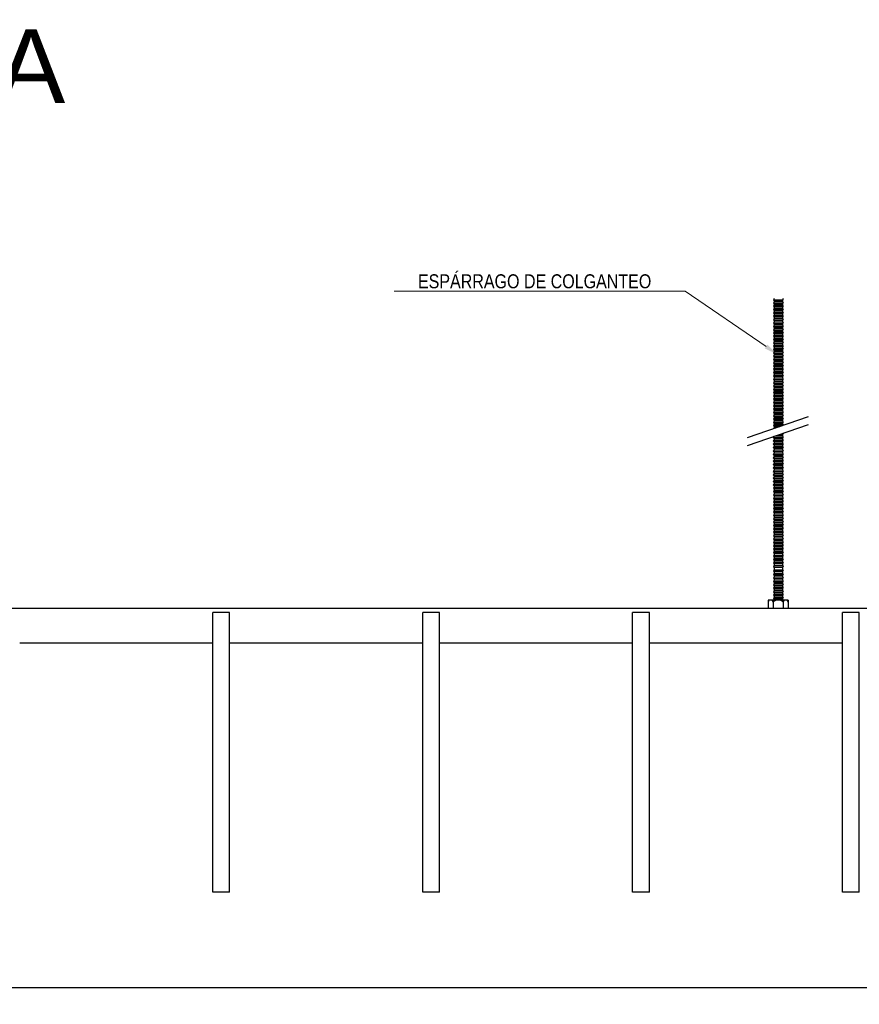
# Model space of a CAD drawing. Header units: millimetres. Extents: x 2538 to 24562, y 4449 to 23795.
# Tile 214 of 256: x 11547 to 12147, y 21076 to 21780. Entities that reach past the tile are written whole.
import ezdxf
from ezdxf import colors
from ezdxf.entities.mleader import LeaderData, LeaderLine
from ezdxf.math import Vec2, Vec3

# ---------------------------------------------------------------- set-up
doc = ezdxf.new("R2010")
doc.units = ezdxf.units.MM
doc.header["$PDMODE"] = 3
doc.linetypes.add('HIDDEN', pattern=[0.375, 0.25, -0.125])
doc.layers.add('_HD_tornillo', color=30, linetype='Continuous')
doc.layers.add('HD021_Text', color=2, linetype='Continuous', lineweight=9)
doc.layers.add('Make2D$Visible$Curves', color=7, linetype='Continuous', true_color=0x000000)
doc.layers.add('MEDIDAS', color=1, linetype='Continuous', true_color=0xff0000)
doc.styles.add('Arial Narrow', font='ARIALN.TTF')
doc.styles.add('Default', font='arial.ttf')
doc.dimstyles.new('HD_DIM', dxfattribs={"dimtxt": 8, "dimasz": 2, "dimexe": 1, "dimexo": 0, "dimgap": 2, "dimtad": 0, "dimdec": 0, "dimzin": 0, "dimdsep": 46, "dimtxsty": 'Standard', "dimcen": 0, "dimclrd": 256, "dimclre": 251, "dimclrt": 7, "dimadec": 0, "dimazin": 0, "dimtp": 0.05, "dimtm": 0.05, "dimtfac": 0.6, "dimtdec": 0, "dimtofl": 0, "dimtmove": 0, "dimatfit": 3, "dimfxl": 1, "dimtolj": 2, "dimtzin": 0, "dimarcsym": 0})

# ---------------------------------------------------------------- blocks, each defined once
blk = doc.blocks.new('*D54')
at = {"layer": 'Defpoints', "color": 0, "transparency": 16777216}
for p in [(11241.26, 21156.7), (13641.26, 21156.7), (13641.26, 21088.43)]:
    blk.add_point(p, dxfattribs=at)
at = {"layer": 'MEDIDAS', "color": 251, "linetype": 'HIDDEN', "lineweight": -2, "transparency": 16777216}
for p, q in [((11241.26, 21156.7), (11241.26, 21087.43)), ((13641.26, 21156.7), (13641.26, 21087.43))]:
    blk.add_line(p, q, dxfattribs=at)
at = {"layer": 'MEDIDAS', "lineweight": -2, "transparency": 16777216}
for p, q in [((11243.26, 21088.43), (12413.93, 21088.43)), ((13639.26, 21088.43), (12468.59, 21088.43))]:
    blk.add_line(p, q, dxfattribs=at)
at = {"layer": 'MEDIDAS', "transparency": 16777216}
for points in [[(11243.26, 21088.76), (11243.26, 21088.09), (11241.26, 21088.43)], [(13639.26, 21088.76), (13639.26, 21088.09), (13641.26, 21088.43)]]:
    blk.add_solid(points, dxfattribs=at)
at = {"layer": 'MEDIDAS', "color": 7, "transparency": 16777216, "insert": (12441.26, 21088.43), "char_height": 8, "attachment_point": 5}
blk.add_mtext('\\A2;2400 mm', dxfattribs=at)

msp = doc.modelspace()

# ---------------------------------------------------------------- linework, layer by layer
at = {"layer": '_HD_tornillo'}
for p, q in [((12086.43, 21580.96), (12085.83, 21580.14)), ((12085.83, 21580.14), (12092.93, 21580.31)), ((12085.83, 21580.14), (12086.43, 21579.46)), ((12086.43, 21578.58), (12085.83, 21577.76)), ((12085.83, 21577.76), (12092.93, 21577.93)), ((12085.83, 21577.76), (12086.43, 21577.08)), ((12086.43, 21576.29), (12085.83, 21575.48)), ((12085.83, 21575.48), (12092.93, 21575.65)), ((12085.83, 21575.48), (12086.43, 21574.8)), ((12086.43, 21579.46), (12092.42, 21579.69)), ((12086.43, 21579.46), (12086.43, 21578.58)), ((12086.43, 21578.58), (12092.42, 21578.81)), ((12086.43, 21577.08), (12092.42, 21577.31)), ((12086.43, 21577.08), (12086.43, 21576.29)), ((12086.43, 21576.29), (12092.42, 21576.53)), ((12086.43, 21574.8), (12092.42, 21575.03)), ((12086.43, 21574.8), (12086.43, 21573.93)), ((12092.42, 21579.69), (12092.93, 21580.31)), ((12092.42, 21579.69), (12092.42, 21578.81)), ((12092.42, 21577.31), (12092.93, 21577.93)), ((12092.42, 21577.31), (12092.42, 21576.53)), ((12092.42, 21575.03), (12092.93, 21575.65)), ((12092.42, 21575.03), (12092.42, 21574.17)), ((12092.43, 21581.19), (12092.93, 21580.31)), ((12092.43, 21578.81), (12092.93, 21577.93)), ((12092.43, 21576.53), (12092.93, 21575.65)), ((12086.43, 21573.93), (12085.83, 21573.12)), ((12085.83, 21573.12), (12092.93, 21573.29)), ((12085.83, 21573.12), (12086.43, 21572.44)), ((12086.43, 21571.57), (12085.83, 21570.75)), ((12085.83, 21570.75), (12092.93, 21570.92)), ((12085.83, 21570.75), (12086.43, 21570.07)), ((12086.43, 21569.16), (12085.83, 21568.34)), ((12085.83, 21568.34), (12092.93, 21568.51)), ((12085.83, 21568.34), (12086.43, 21567.66)), ((12086.43, 21573.93), (12092.42, 21574.17)), ((12086.43, 21572.44), (12092.42, 21572.67)), ((12086.43, 21572.44), (12086.43, 21571.57)), ((12086.43, 21571.57), (12092.42, 21571.8)), ((12086.43, 21570.07), (12092.42, 21570.3)), ((12086.43, 21570.07), (12086.43, 21569.16)), ((12086.43, 21569.16), (12092.42, 21569.39)), ((12086.43, 21567.66), (12092.42, 21567.89)), ((12086.43, 21567.66), (12086.43, 21566.74)), ((12092.42, 21572.67), (12092.93, 21573.29)), ((12092.42, 21572.67), (12092.42, 21571.8)), ((12092.42, 21570.3), (12092.93, 21570.92)), ((12092.42, 21570.3), (12092.42, 21569.39)), ((12092.42, 21567.89), (12092.93, 21568.51)), ((12092.42, 21567.89), (12092.42, 21566.98)), ((12092.43, 21574.17), (12092.93, 21573.29)), ((12092.43, 21571.8), (12092.93, 21570.92)), ((12092.43, 21569.39), (12092.93, 21568.51)), ((12086.43, 21566.74), (12085.83, 21565.93)), ((12085.83, 21565.93), (12092.93, 21566.1)), ((12085.83, 21565.93), (12086.43, 21565.25)), ((12086.43, 21564.33), (12085.83, 21563.52)), ((12085.83, 21563.52), (12092.93, 21563.68)), ((12085.83, 21563.52), (12086.43, 21562.83)), ((12086.43, 21561.92), (12085.83, 21561.1)), ((12085.83, 21561.1), (12092.93, 21561.27)), ((12085.83, 21561.1), (12086.43, 21560.42)), ((12086.43, 21566.74), (12092.42, 21566.98)), ((12086.43, 21565.25), (12092.42, 21565.48)), ((12086.43, 21565.25), (12086.43, 21564.33)), ((12086.43, 21564.33), (12092.42, 21564.57)), ((12086.43, 21562.83), (12092.42, 21563.07)), ((12086.43, 21562.83), (12086.43, 21561.92)), ((12086.43, 21561.92), (12092.42, 21562.15)), ((12086.43, 21560.42), (12092.42, 21560.66)), ((12086.43, 21560.42), (12086.43, 21559.54)), ((12092.42, 21565.48), (12092.93, 21566.1)), ((12092.42, 21565.48), (12092.42, 21564.57)), ((12092.42, 21563.07), (12092.93, 21563.68)), ((12092.42, 21563.07), (12092.42, 21562.15)), ((12092.42, 21560.66), (12092.93, 21561.27)), ((12092.42, 21560.66), (12092.42, 21559.77)), ((12092.43, 21566.98), (12092.93, 21566.1)), ((12092.43, 21564.57), (12092.93, 21563.68)), ((12092.43, 21562.16), (12092.93, 21561.27)), ((12086.43, 21559.54), (12085.83, 21558.72)), ((12085.83, 21558.72), (12092.93, 21558.89)), ((12085.83, 21558.72), (12086.43, 21558.04)), ((12086.43, 21557.26), (12085.83, 21556.44)), ((12085.83, 21556.44), (12092.93, 21556.61)), ((12085.83, 21556.44), (12086.43, 21555.76)), ((12086.43, 21554.9), (12085.83, 21554.08)), ((12085.83, 21554.08), (12092.93, 21554.25)), ((12085.83, 21554.08), (12086.43, 21553.4)), ((12086.43, 21559.54), (12092.42, 21559.77)), ((12086.43, 21558.04), (12092.42, 21558.27)), ((12086.43, 21558.04), (12086.43, 21557.26)), ((12086.43, 21557.26), (12092.42, 21557.49)), ((12086.43, 21555.76), (12092.42, 21555.99)), ((12086.43, 21555.76), (12086.43, 21554.9)), ((12086.43, 21554.9), (12092.42, 21555.13)), ((12086.43, 21553.4), (12092.42, 21553.63)), ((12086.43, 21553.4), (12086.43, 21552.53)), ((12092.42, 21558.27), (12092.93, 21558.89)), ((12092.42, 21558.27), (12092.42, 21557.49)), ((12092.42, 21555.99), (12092.93, 21556.61)), ((12092.42, 21555.99), (12092.42, 21555.13)), ((12092.42, 21553.63), (12092.93, 21554.25)), ((12092.42, 21553.63), (12092.42, 21552.76)), ((12092.43, 21559.77), (12092.93, 21558.89)), ((12092.43, 21557.49), (12092.93, 21556.61)), ((12092.43, 21555.13), (12092.93, 21554.25)), ((12086.43, 21552.53), (12085.83, 21551.71)), ((12085.83, 21551.71), (12092.93, 21551.88)), ((12085.83, 21551.71), (12086.43, 21551.03)), ((12086.43, 21550.26), (12085.83, 21549.45)), ((12085.83, 21549.45), (12092.93, 21549.61)), ((12085.83, 21549.45), (12086.43, 21548.76)), ((12086.43, 21547.72), (12085.83, 21546.91)), ((12085.83, 21546.91), (12092.93, 21547.08)), ((12085.83, 21546.91), (12086.43, 21546.23)), ((12086.43, 21552.53), (12092.42, 21552.76)), ((12086.43, 21551.03), (12092.42, 21551.26)), ((12086.43, 21551.03), (12086.43, 21550.26)), ((12086.43, 21550.26), (12092.42, 21550.5)), ((12086.43, 21548.76), (12092.42, 21549)), ((12086.43, 21548.76), (12086.43, 21547.72)), ((12086.43, 21547.72), (12092.42, 21547.96)), ((12086.43, 21546.23), (12092.42, 21546.46)), ((12086.43, 21546.23), (12086.43, 21545.44)), ((12092.42, 21551.26), (12092.93, 21551.88)), ((12092.42, 21551.26), (12092.42, 21550.5)), ((12092.42, 21549), (12092.93, 21549.61)), ((12092.42, 21549), (12092.42, 21547.96)), ((12092.42, 21546.46), (12092.93, 21547.08)), ((12092.42, 21546.46), (12092.42, 21545.68)), ((12092.43, 21552.77), (12092.93, 21551.88)), ((12092.43, 21550.5), (12092.93, 21549.61)), ((12092.43, 21547.96), (12092.93, 21547.08)), ((12086.43, 21545.44), (12085.83, 21544.63)), ((12085.83, 21544.63), (12092.93, 21544.8)), ((12085.83, 21544.63), (12086.43, 21543.95)), ((12086.43, 21543.08), (12085.83, 21542.27)), ((12085.83, 21542.27), (12092.93, 21542.44)), ((12085.83, 21542.27), (12086.43, 21541.59)), ((12086.43, 21540.72), (12085.83, 21539.9)), ((12085.83, 21539.9), (12092.93, 21540.07)), ((12085.83, 21539.9), (12086.43, 21539.22)), ((12086.43, 21545.44), (12092.42, 21545.68)), ((12086.43, 21543.95), (12092.42, 21544.18)), ((12086.43, 21543.95), (12086.43, 21543.08)), ((12086.43, 21543.08), (12092.42, 21543.32)), ((12086.43, 21541.59), (12092.42, 21541.82)), ((12086.43, 21541.59), (12086.43, 21540.72)), ((12086.43, 21540.72), (12092.42, 21540.95)), ((12086.43, 21539.22), (12092.42, 21539.45)), ((12086.43, 21539.22), (12086.43, 21538.3)), ((12092.42, 21544.18), (12092.93, 21544.8)), ((12092.42, 21544.18), (12092.42, 21543.32)), ((12092.42, 21541.82), (12092.93, 21542.44)), ((12092.42, 21541.82), (12092.42, 21540.95)), ((12092.42, 21539.45), (12092.93, 21540.07)), ((12092.42, 21539.45), (12092.42, 21538.54)), ((12092.43, 21545.68), (12092.93, 21544.8)), ((12092.43, 21543.32), (12092.93, 21542.44)), ((12092.43, 21540.95), (12092.93, 21540.07)), ((12086.43, 21538.3), (12085.83, 21537.49)), ((12085.83, 21537.49), (12092.93, 21537.66)), ((12085.83, 21537.49), (12086.43, 21536.81)), ((12086.43, 21535.92), (12085.83, 21535.11)), ((12085.83, 21535.11), (12092.93, 21535.27)), ((12085.83, 21535.11), (12086.43, 21534.42)), ((12086.43, 21533.64), (12085.83, 21532.82)), ((12085.83, 21532.82), (12092.93, 21532.99)), ((12085.83, 21532.82), (12086.43, 21532.14)), ((12086.43, 21538.3), (12092.42, 21538.54)), ((12086.43, 21536.81), (12092.42, 21537.04)), ((12086.43, 21536.81), (12086.43, 21535.92)), ((12086.43, 21535.92), (12092.42, 21536.16)), ((12086.43, 21534.42), (12092.42, 21534.66)), ((12086.43, 21534.42), (12086.43, 21533.64)), ((12086.43, 21533.64), (12092.42, 21533.87)), ((12086.43, 21532.14), (12092.42, 21532.38)), ((12086.43, 21532.14), (12086.43, 21531.28)), ((12092.42, 21537.04), (12092.93, 21537.66)), ((12092.42, 21537.04), (12092.42, 21536.16)), ((12092.42, 21534.66), (12092.93, 21535.27)), ((12092.42, 21534.66), (12092.42, 21533.87)), ((12092.42, 21532.38), (12092.93, 21532.99)), ((12092.42, 21532.38), (12092.42, 21531.51)), ((12092.43, 21538.54), (12092.93, 21537.66)), ((12092.43, 21536.16), (12092.93, 21535.27)), ((12092.43, 21533.88), (12092.93, 21532.99)), ((12086.43, 21531.28), (12085.83, 21530.47)), ((12085.83, 21530.47), (12092.93, 21530.63)), ((12085.83, 21530.47), (12086.43, 21529.78)), ((12086.43, 21528.91), (12085.83, 21528.1)), ((12085.83, 21528.1), (12092.93, 21528.27)), ((12085.83, 21528.1), (12086.43, 21527.42)), ((12086.43, 21526.5), (12085.83, 21525.69)), ((12085.83, 21525.69), (12092.93, 21525.85)), ((12085.83, 21525.69), (12086.43, 21525)), ((12086.43, 21531.28), (12092.42, 21531.51)), ((12086.43, 21529.78), (12092.42, 21530.02)), ((12086.43, 21529.78), (12086.43, 21528.91)), ((12086.43, 21528.91), (12092.42, 21529.15)), ((12086.43, 21527.42), (12092.42, 21527.65)), ((12086.43, 21527.42), (12086.43, 21526.5)), ((12086.43, 21526.5), (12092.42, 21526.74)), ((12086.43, 21525), (12092.42, 21525.24)), ((12092.42, 21530.02), (12092.93, 21530.63)), ((12092.42, 21530.02), (12092.42, 21529.15)), ((12092.42, 21527.65), (12092.93, 21528.27)), ((12092.42, 21527.65), (12092.42, 21526.74)), ((12092.42, 21525.24), (12092.93, 21525.85)), ((12092.42, 21525.24), (12092.42, 21524.32)), ((12092.43, 21531.52), (12092.93, 21530.63)), ((12092.43, 21529.15), (12092.93, 21528.27)), ((12092.43, 21526.74), (12092.93, 21525.85)), ((12086.43, 21524.09), (12085.83, 21523.27)), ((12085.83, 21523.27), (12092.93, 21523.44)), ((12085.83, 21523.27), (12086.43, 21522.59)), ((12086.43, 21521.68), (12085.83, 21520.86)), ((12085.83, 21520.86), (12092.93, 21521.03)), ((12085.83, 21520.86), (12086.43, 21520.18)), ((12086.43, 21519.27), (12085.83, 21518.45)), ((12085.83, 21518.45), (12092.93, 21518.62)), ((12085.83, 21518.45), (12086.43, 21517.77)), ((12086.43, 21525), (12086.43, 21524.09)), ((12086.43, 21524.09), (12092.42, 21524.32)), ((12086.43, 21522.59), (12092.42, 21522.83)), ((12086.43, 21522.59), (12086.43, 21521.68)), ((12086.43, 21521.68), (12092.42, 21521.91)), ((12086.43, 21520.18), (12092.42, 21520.41)), ((12086.43, 21520.18), (12086.43, 21519.27)), ((12086.43, 21519.27), (12092.42, 21519.5)), ((12086.43, 21517.77), (12092.42, 21518)), ((12092.42, 21522.83), (12092.93, 21523.44)), ((12092.42, 21522.83), (12092.42, 21521.91)), ((12092.42, 21520.41), (12092.93, 21521.03)), ((12092.42, 21520.41), (12092.42, 21519.5)), ((12092.42, 21518), (12092.93, 21518.62)), ((12092.42, 21518), (12092.42, 21517.12)), ((12092.43, 21524.33), (12092.93, 21523.44)), ((12092.43, 21521.92), (12092.93, 21521.03)), ((12092.43, 21519.5), (12092.93, 21518.62)), ((12086.43, 21516.88), (12085.83, 21516.07)), ((12085.83, 21516.07), (12092.93, 21516.24)), ((12085.83, 21516.07), (12086.43, 21515.39)), ((12086.43, 21514.6), (12085.83, 21513.79)), ((12085.83, 21513.79), (12092.93, 21513.95)), ((12085.83, 21513.79), (12086.43, 21513.1)), ((12086.43, 21512.24), (12085.83, 21511.43)), ((12085.83, 21511.43), (12092.93, 21511.6)), ((12085.83, 21511.43), (12086.43, 21510.75)), ((12086.43, 21517.77), (12086.43, 21516.88)), ((12086.43, 21516.88), (12092.42, 21517.12)), ((12086.43, 21515.39), (12092.42, 21515.62)), ((12086.43, 21515.39), (12086.43, 21514.6)), ((12086.43, 21514.6), (12092.42, 21514.84)), ((12086.43, 21513.1), (12092.42, 21513.34)), ((12086.43, 21513.1), (12086.43, 21512.24)), ((12086.43, 21512.24), (12092.42, 21512.48)), ((12086.43, 21510.75), (12092.42, 21510.98)), ((12092.42, 21515.62), (12092.93, 21516.24)), ((12092.42, 21515.62), (12092.42, 21514.84)), ((12092.42, 21513.34), (12092.93, 21513.95)), ((12092.42, 21513.34), (12092.42, 21512.48)), ((12092.42, 21510.98), (12092.93, 21511.6)), ((12092.42, 21510.98), (12092.42, 21510.11)), ((12092.43, 21517.12), (12092.93, 21516.24)), ((12092.43, 21514.84), (12092.93, 21513.95)), ((12092.43, 21512.48), (12092.93, 21511.6)), ((12086.43, 21509.88), (12085.83, 21509.06)), ((12085.83, 21509.06), (12092.93, 21509.23)), ((12085.83, 21509.06), (12086.43, 21508.38)), ((12086.43, 21507.61), (12085.83, 21506.79)), ((12085.83, 21506.79), (12092.93, 21506.96)), ((12085.83, 21506.79), (12086.43, 21506.11)), ((12086.43, 21505.07), (12085.83, 21504.26)), ((12085.83, 21504.26), (12092.93, 21504.42)), ((12085.83, 21504.26), (12086.43, 21503.57)), ((12086.43, 21510.75), (12086.43, 21509.88)), ((12086.43, 21509.88), (12092.42, 21510.11)), ((12086.43, 21508.38), (12092.42, 21508.61)), ((12086.43, 21508.38), (12086.43, 21507.61)), ((12086.43, 21507.61), (12092.42, 21507.84)), ((12086.43, 21506.11), (12092.42, 21506.34)), ((12086.43, 21506.11), (12086.43, 21505.07)), ((12086.43, 21505.07), (12092.42, 21505.31)), ((12092.42, 21508.61), (12092.93, 21509.23)), ((12092.42, 21508.61), (12092.42, 21507.84)), ((12092.42, 21506.34), (12092.93, 21506.96)), ((12092.42, 21506.34), (12092.42, 21505.31)), ((12092.42, 21503.81), (12092.93, 21504.42)), ((12092.43, 21510.11), (12092.93, 21509.23)), ((12092.43, 21507.85), (12092.93, 21506.96)), ((12092.43, 21505.31), (12092.93, 21504.42)), ((12086.43, 21502.79), (12085.83, 21501.97)), ((12085.83, 21501.97), (12092.93, 21502.14)), ((12085.83, 21501.97), (12086.43, 21501.29)), ((12086.43, 21500.43), (12085.83, 21499.61)), ((12085.83, 21499.61), (12092.93, 21499.78)), ((12085.83, 21499.61), (12086.43, 21498.93)), ((12086.43, 21498.06), (12085.83, 21497.25)), ((12085.83, 21497.25), (12092.93, 21497.42)), ((12085.83, 21497.25), (12086.43, 21496.57)), ((12086.43, 21503.57), (12092.42, 21503.81)), ((12086.43, 21503.57), (12086.43, 21502.79)), ((12086.43, 21502.79), (12092.42, 21503.02)), ((12086.43, 21501.29), (12092.42, 21501.53)), ((12086.43, 21501.29), (12086.43, 21500.43)), ((12086.43, 21500.43), (12092.42, 21500.66)), ((12086.43, 21498.93), (12092.42, 21499.17)), ((12086.43, 21498.93), (12086.43, 21498.06)), ((12086.43, 21498.06), (12092.42, 21498.3)), ((12092.42, 21503.81), (12092.42, 21503.02)), ((12092.42, 21501.53), (12092.93, 21502.14)), ((12092.42, 21501.53), (12092.42, 21500.66)), ((12092.42, 21499.17), (12092.93, 21499.78)), ((12092.42, 21499.17), (12092.42, 21498.3)), ((12092.42, 21496.8), (12092.93, 21497.42)), ((12092.43, 21503.03), (12092.93, 21502.14)), ((12092.43, 21500.67), (12092.93, 21499.78)), ((12092.43, 21498.3), (12092.93, 21497.42)), ((12067.37, 21481.68), (12110.89, 21496.68)), ((12067.37, 21476.01), (12110.89, 21491.01)), ((12086.43, 21495.65), (12085.83, 21494.83)), ((12085.83, 21494.83), (12092.93, 21495)), ((12085.83, 21494.83), (12086.43, 21494.15)), ((12086.43, 21493.27), (12085.83, 21492.45)), ((12085.83, 21492.45), (12092.93, 21492.62)), ((12085.83, 21492.45), (12086.43, 21491.77)), ((12086.43, 21490.99), (12085.83, 21490.17)), ((12085.83, 21490.17), (12092.46, 21490.33)), ((12085.83, 21490.17), (12086.43, 21489.49)), ((12086.43, 21496.57), (12092.42, 21496.8)), ((12086.43, 21496.57), (12086.43, 21495.65)), ((12086.43, 21495.65), (12092.42, 21495.88)), ((12086.43, 21494.15), (12092.42, 21494.39)), ((12086.43, 21494.15), (12086.43, 21493.27)), ((12086.43, 21493.27), (12092.42, 21493.5)), ((12086.43, 21491.77), (12092.42, 21492)), ((12086.43, 21491.77), (12086.43, 21490.99)), ((12086.43, 21490.99), (12092.42, 21491.22)), ((12092.42, 21496.8), (12092.42, 21495.88)), ((12092.42, 21494.39), (12092.93, 21495)), ((12092.42, 21494.39), (12092.42, 21493.5)), ((12092.42, 21492), (12092.93, 21492.62)), ((12092.42, 21492), (12092.42, 21491.22)), ((12092.43, 21495.89), (12092.93, 21495)), ((12092.43, 21493.51), (12092.93, 21492.62)), ((12092.43, 21491.22), (12092.86, 21490.47)), ((12086.43, 21488.63), (12086.06, 21488.12)), ((12086.4, 21482.55), (12092.39, 21482.78)), ((12086.43, 21489.49), (12090.48, 21489.65)), ((12086.43, 21489.49), (12086.43, 21488.63)), ((12086.43, 21488.63), (12087.66, 21488.68)), ((12089.51, 21483.64), (12092.37, 21483.71)), ((12091.39, 21484.29), (12092.88, 21484.33)), ((12092.37, 21483.71), (12092.88, 21484.33)), ((12092.37, 21483.71), (12092.37, 21482.77)), ((12092.4, 21482.79), (12092.9, 21481.9)), ((12092.65, 21484.73), (12092.88, 21484.33)), ((12086.4, 21482.55), (12085.8, 21481.73)), ((12085.8, 21481.73), (12092.9, 21481.9)), ((12085.8, 21481.73), (12086.4, 21481.05)), ((12086.41, 21480.12), (12085.81, 21479.3)), ((12085.81, 21479.3), (12092.9, 21479.47)), ((12085.81, 21479.3), (12086.41, 21478.62)), ((12086.41, 21477.68), (12085.81, 21476.87)), ((12085.81, 21476.87), (12092.9, 21477.04)), ((12085.81, 21476.87), (12086.41, 21476.19)), ((12086.4, 21481.05), (12092.39, 21481.28)), ((12086.4, 21481.05), (12086.4, 21480.11)), ((12086.41, 21480.12), (12092.4, 21480.35)), ((12086.41, 21478.62), (12092.4, 21478.85)), ((12086.41, 21478.62), (12086.41, 21477.68)), ((12086.41, 21477.68), (12092.4, 21477.92)), ((12086.41, 21476.19), (12092.4, 21476.42)), ((12086.41, 21476.19), (12086.41, 21475.27)), ((12092.39, 21481.28), (12092.9, 21481.9)), ((12092.39, 21481.28), (12092.39, 21480.35)), ((12092.4, 21478.85), (12092.9, 21479.47)), ((12092.4, 21478.85), (12092.4, 21477.92)), ((12092.4, 21476.42), (12092.9, 21477.04)), ((12092.4, 21476.42), (12092.4, 21475.51)), ((12092.41, 21480.35), (12092.9, 21479.47)), ((12092.41, 21477.92), (12092.9, 21477.04)), ((12086.41, 21475.27), (12085.81, 21474.46)), ((12085.81, 21474.46), (12092.9, 21474.62)), ((12085.81, 21474.46), (12086.41, 21473.77)), ((12086.41, 21472.86), (12085.81, 21472.04)), ((12085.81, 21472.04), (12092.9, 21472.21)), ((12085.81, 21472.04), (12086.41, 21471.36)), ((12086.41, 21470.43), (12085.81, 21469.61)), ((12085.81, 21469.61), (12092.9, 21469.78)), ((12085.81, 21469.61), (12086.41, 21468.93)), ((12086.41, 21475.27), (12092.4, 21475.51)), ((12086.41, 21473.77), (12092.4, 21474.01)), ((12086.41, 21473.77), (12086.41, 21472.86)), ((12086.41, 21472.86), (12092.4, 21473.09)), ((12086.41, 21471.36), (12092.4, 21471.6)), ((12086.41, 21471.36), (12086.41, 21470.43)), ((12086.41, 21470.43), (12092.4, 21470.66)), ((12086.41, 21468.93), (12092.4, 21469.16)), ((12086.41, 21468.93), (12086.41, 21468.01)), ((12092.4, 21474.01), (12092.9, 21474.62)), ((12092.4, 21474.01), (12092.4, 21473.09)), ((12092.4, 21471.6), (12092.9, 21472.21)), ((12092.4, 21471.6), (12092.4, 21470.66)), ((12092.4, 21469.16), (12092.9, 21469.78)), ((12092.4, 21469.16), (12092.4, 21468.25)), ((12092.41, 21475.51), (12092.9, 21474.62)), ((12092.41, 21473.1), (12092.9, 21472.21)), ((12092.41, 21470.66), (12092.9, 21469.78)), ((12086.41, 21468.01), (12085.81, 21467.2)), ((12085.81, 21467.2), (12092.9, 21467.37)), ((12085.81, 21467.2), (12086.41, 21466.52)), ((12086.41, 21465.58), (12085.81, 21464.76)), ((12085.81, 21464.76), (12092.9, 21464.93)), ((12085.81, 21464.76), (12086.41, 21464.08)), ((12086.42, 21463.18), (12085.82, 21462.36)), ((12085.82, 21462.36), (12092.92, 21462.53)), ((12085.82, 21462.36), (12086.42, 21461.68)), ((12086.41, 21468.01), (12092.4, 21468.25)), ((12086.41, 21466.52), (12092.4, 21466.75)), ((12086.41, 21466.52), (12086.41, 21465.58)), ((12086.41, 21465.58), (12092.4, 21465.81)), ((12086.41, 21464.08), (12092.4, 21464.32)), ((12086.41, 21464.08), (12086.41, 21463.17)), ((12086.42, 21463.18), (12092.41, 21463.41)), ((12086.42, 21461.68), (12092.41, 21461.91)), ((12086.42, 21461.68), (12086.42, 21460.74)), ((12092.4, 21466.75), (12092.9, 21467.37)), ((12092.4, 21466.75), (12092.4, 21465.81)), ((12092.4, 21464.32), (12092.9, 21464.93)), ((12092.4, 21464.32), (12092.4, 21463.4)), ((12092.41, 21468.25), (12092.9, 21467.37)), ((12092.41, 21465.82), (12092.9, 21464.93)), ((12092.41, 21461.91), (12092.92, 21462.53)), ((12092.41, 21461.91), (12092.41, 21460.98)), ((12092.42, 21463.41), (12092.92, 21462.53)), ((12086.42, 21460.74), (12085.82, 21459.93)), ((12085.82, 21459.93), (12092.92, 21460.09)), ((12085.82, 21459.93), (12086.42, 21459.24)), ((12086.42, 21458.33), (12085.82, 21457.51)), ((12085.82, 21457.51), (12092.92, 21457.68)), ((12085.82, 21457.51), (12086.42, 21456.83)), ((12086.42, 21455.92), (12085.82, 21455.1)), ((12085.82, 21455.1), (12092.92, 21455.27)), ((12085.82, 21455.1), (12086.42, 21454.42)), ((12086.42, 21460.74), (12092.41, 21460.98)), ((12086.42, 21459.24), (12092.41, 21459.48)), ((12086.42, 21459.24), (12086.42, 21458.33)), ((12086.42, 21458.33), (12092.41, 21458.56)), ((12086.42, 21456.83), (12092.41, 21457.07)), ((12086.42, 21456.83), (12086.42, 21455.92)), ((12086.42, 21455.92), (12092.41, 21456.15)), ((12086.42, 21454.42), (12092.41, 21454.65)), ((12092.41, 21459.48), (12092.92, 21460.09)), ((12092.41, 21459.48), (12092.41, 21458.56)), ((12092.41, 21457.07), (12092.92, 21457.68)), ((12092.41, 21457.07), (12092.41, 21456.15)), ((12092.41, 21454.65), (12092.92, 21455.27)), ((12092.41, 21454.65), (12092.41, 21453.72)), ((12092.42, 21460.98), (12092.92, 21460.09)), ((12092.42, 21458.57), (12092.92, 21457.68)), ((12092.42, 21456.16), (12092.92, 21455.27)), ((12086.42, 21453.48), (12085.82, 21452.67)), ((12085.82, 21452.67), (12092.92, 21452.84)), ((12085.82, 21452.67), (12086.42, 21451.99)), ((12086.42, 21451.07), (12085.82, 21450.26)), ((12085.82, 21450.26), (12092.92, 21450.43)), ((12085.82, 21450.26), (12086.42, 21449.58)), ((12086.42, 21448.64), (12085.82, 21447.82)), ((12085.82, 21447.82), (12092.92, 21447.99)), ((12085.82, 21447.82), (12086.42, 21447.14)), ((12086.42, 21454.42), (12086.42, 21453.48)), ((12086.42, 21453.48), (12092.41, 21453.72)), ((12086.42, 21451.99), (12092.41, 21452.22)), ((12086.42, 21451.99), (12086.42, 21451.07)), ((12086.42, 21451.07), (12092.41, 21451.31)), ((12086.42, 21449.58), (12092.41, 21449.81)), ((12086.42, 21449.58), (12086.42, 21448.64)), ((12086.42, 21448.64), (12092.41, 21448.87)), ((12092.41, 21452.22), (12092.92, 21452.84)), ((12092.41, 21452.22), (12092.41, 21451.31)), ((12092.41, 21449.81), (12092.92, 21450.43)), ((12092.41, 21449.81), (12092.41, 21448.87)), ((12092.41, 21447.37), (12092.92, 21447.99)), ((12092.42, 21453.72), (12092.92, 21452.84)), ((12092.42, 21451.31), (12092.92, 21450.43)), ((12092.42, 21448.88), (12092.92, 21447.99)), ((12086.43, 21446.23), (12085.83, 21445.41)), ((12085.83, 21445.41), (12092.93, 21445.58)), ((12085.83, 21445.41), (12086.43, 21444.73)), ((12086.43, 21443.8), (12085.83, 21442.98)), ((12085.83, 21442.98), (12092.93, 21443.15)), ((12085.83, 21442.98), (12086.43, 21442.3)), ((12086.43, 21441.39), (12085.83, 21440.57)), ((12085.83, 21440.57), (12092.93, 21440.74)), ((12085.83, 21440.57), (12086.43, 21439.89)), ((12086.42, 21447.14), (12092.41, 21447.37)), ((12086.42, 21447.14), (12086.42, 21446.23)), ((12086.43, 21446.23), (12092.42, 21446.46)), ((12086.43, 21444.73), (12092.42, 21444.97)), ((12086.43, 21444.73), (12086.43, 21443.8)), ((12086.43, 21443.8), (12092.42, 21444.03)), ((12086.43, 21442.3), (12092.42, 21442.53)), ((12086.43, 21442.3), (12086.43, 21441.39)), ((12086.43, 21441.39), (12092.42, 21441.62)), ((12092.41, 21447.37), (12092.41, 21446.46)), ((12092.42, 21444.97), (12092.93, 21445.58)), ((12092.42, 21444.97), (12092.42, 21444.03)), ((12092.42, 21442.53), (12092.93, 21443.15)), ((12092.42, 21442.53), (12092.42, 21441.62)), ((12092.42, 21440.12), (12092.93, 21440.74)), ((12092.43, 21446.47), (12092.93, 21445.58)), ((12092.43, 21444.03), (12092.93, 21443.15)), ((12092.43, 21441.62), (12092.93, 21440.74)), ((12086.43, 21438.97), (12085.83, 21438.16)), ((12085.83, 21438.16), (12092.93, 21438.33)), ((12085.83, 21438.16), (12086.43, 21437.48)), ((12086.43, 21436.54), (12085.83, 21435.72)), ((12085.83, 21435.72), (12092.93, 21435.89)), ((12085.83, 21435.72), (12086.43, 21435.04)), ((12086.43, 21434.13), (12085.83, 21433.31)), ((12086.43, 21439.89), (12092.42, 21440.12)), ((12086.43, 21439.89), (12086.43, 21438.97)), ((12086.43, 21438.97), (12092.42, 21439.21)), ((12086.43, 21437.48), (12092.42, 21437.71)), ((12086.43, 21437.48), (12086.43, 21436.54)), ((12086.43, 21436.54), (12092.42, 21436.77)), ((12086.43, 21435.04), (12092.42, 21435.28)), ((12086.43, 21435.04), (12086.43, 21434.13)), ((12086.43, 21434.13), (12092.42, 21434.36)), ((12092.42, 21440.12), (12092.42, 21439.21)), ((12092.42, 21437.71), (12092.93, 21438.33)), ((12092.42, 21437.71), (12092.42, 21436.77)), ((12092.42, 21435.28), (12092.93, 21435.89)), ((12092.42, 21435.28), (12092.42, 21434.36)), ((12092.43, 21439.21), (12092.93, 21438.33)), ((12092.43, 21436.78), (12092.93, 21435.89)), ((12092.43, 21434.36), (12092.93, 21433.48)), ((12085.83, 21433.31), (12092.93, 21433.48)), ((12085.83, 21433.31), (12086.43, 21432.63)), ((12086.43, 21431.69), (12085.83, 21430.88)), ((12085.83, 21430.88), (12092.93, 21431.05)), ((12085.83, 21430.88), (12086.43, 21430.2)), ((12086.43, 21429.28), (12085.83, 21428.47)), ((12085.83, 21428.47), (12092.93, 21428.63)), ((12085.83, 21428.47), (12086.43, 21427.78)), ((12086.43, 21426.87), (12085.83, 21426.05)), ((12086.43, 21432.63), (12092.42, 21432.86)), ((12086.43, 21432.63), (12086.43, 21431.69)), ((12086.43, 21431.69), (12092.42, 21431.93)), ((12086.43, 21430.2), (12092.42, 21430.43)), ((12086.43, 21430.2), (12086.43, 21429.28)), ((12086.43, 21429.28), (12092.42, 21429.52)), ((12086.43, 21427.78), (12092.42, 21428.02)), ((12086.43, 21427.78), (12086.43, 21426.87)), ((12086.43, 21426.87), (12092.42, 21427.1)), ((12092.42, 21432.86), (12092.93, 21433.48)), ((12092.42, 21432.86), (12092.42, 21431.93)), ((12092.42, 21430.43), (12092.93, 21431.05)), ((12092.42, 21430.43), (12092.42, 21429.52)), ((12092.42, 21428.02), (12092.93, 21428.63)), ((12092.42, 21428.02), (12092.42, 21427.1)), ((12092.43, 21431.93), (12092.93, 21431.05)), ((12092.43, 21429.52), (12092.93, 21428.63)), ((12092.43, 21427.11), (12092.93, 21426.22)), ((12085.83, 21426.05), (12092.93, 21426.22)), ((12085.83, 21426.05), (12086.43, 21425.37)), ((12086.43, 21424.44), (12085.83, 21423.62)), ((12085.83, 21423.62), (12092.93, 21423.79)), ((12085.83, 21423.62), (12086.43, 21422.94)), ((12086.43, 21422.02), (12085.83, 21421.21)), ((12085.83, 21421.21), (12092.93, 21421.38)), ((12085.83, 21421.21), (12086.43, 21420.53)), ((12086.43, 21419.61), (12085.83, 21418.8)), ((12086.43, 21425.37), (12092.42, 21425.61)), ((12086.43, 21425.37), (12086.43, 21424.44)), ((12086.43, 21424.44), (12092.42, 21424.67)), ((12086.43, 21422.94), (12092.42, 21423.17)), ((12086.43, 21422.94), (12086.43, 21422.02)), ((12086.43, 21422.02), (12092.42, 21422.26)), ((12086.43, 21420.53), (12092.42, 21420.76)), ((12086.43, 21420.53), (12086.43, 21419.61)), ((12086.43, 21419.61), (12092.42, 21419.85)), ((12092.42, 21425.61), (12092.93, 21426.22)), ((12092.42, 21425.61), (12092.42, 21424.67)), ((12092.42, 21423.17), (12092.93, 21423.79)), ((12092.42, 21423.17), (12092.42, 21422.26)), ((12092.42, 21420.76), (12092.93, 21421.38)), ((12092.42, 21420.76), (12092.42, 21419.85)), ((12092.43, 21424.67), (12092.93, 21423.79)), ((12092.43, 21422.26), (12092.93, 21421.38)), ((12092.43, 21419.85), (12092.93, 21418.97)), ((12085.83, 21418.8), (12092.93, 21418.97)), ((12085.83, 21418.8), (12086.43, 21418.12)), ((12086.43, 21417.18), (12085.83, 21416.36)), ((12085.83, 21416.36), (12092.93, 21416.53)), ((12085.83, 21416.36), (12086.43, 21415.68)), ((12086.43, 21414.77), (12085.83, 21413.95)), ((12085.83, 21413.95), (12092.93, 21414.12)), ((12085.83, 21413.95), (12086.43, 21413.27)), ((12086.43, 21418.12), (12092.42, 21418.35)), ((12086.43, 21418.12), (12086.43, 21417.18)), ((12086.43, 21417.18), (12092.42, 21417.41)), ((12086.43, 21415.68), (12092.42, 21415.91)), ((12086.43, 21415.68), (12086.43, 21414.77)), ((12086.43, 21414.77), (12092.42, 21415)), ((12086.43, 21413.27), (12092.42, 21413.5)), ((12086.43, 21413.27), (12086.43, 21412.33)), ((12086.43, 21412.33), (12092.42, 21412.57)), ((12092.42, 21418.35), (12092.93, 21418.97)), ((12092.42, 21418.35), (12092.42, 21417.41)), ((12092.42, 21415.91), (12092.93, 21416.53)), ((12092.42, 21415.91), (12092.42, 21415)), ((12092.42, 21413.5), (12092.93, 21414.12)), ((12092.42, 21413.5), (12092.42, 21412.57)), ((12092.43, 21417.42), (12092.93, 21416.53)), ((12092.43, 21415), (12092.93, 21414.12)), ((12092.43, 21412.57), (12092.93, 21411.69)), ((12086.43, 21412.33), (12085.83, 21411.52)), ((12085.83, 21411.52), (12092.93, 21411.69)), ((12085.83, 21411.52), (12086.43, 21410.84)), ((12086.43, 21409.92), (12085.83, 21409.1)), ((12085.83, 21409.1), (12092.93, 21409.27)), ((12085.83, 21409.1), (12086.43, 21408.42)), ((12086.43, 21407.51), (12085.83, 21406.69)), ((12085.83, 21406.69), (12092.93, 21406.86)), ((12085.83, 21406.69), (12086.43, 21406.01)), ((12086.43, 21410.84), (12092.42, 21411.07)), ((12086.43, 21410.84), (12086.43, 21409.92)), ((12086.43, 21409.92), (12092.42, 21410.15)), ((12086.43, 21408.42), (12092.42, 21408.66)), ((12086.43, 21408.42), (12086.43, 21407.51)), ((12086.43, 21407.51), (12092.42, 21407.74)), ((12086.43, 21406.01), (12092.42, 21406.25)), ((12086.43, 21406.01), (12086.43, 21405.08)), ((12092.42, 21411.07), (12092.93, 21411.69)), ((12092.42, 21411.07), (12092.42, 21410.15)), ((12092.42, 21408.66), (12092.93, 21409.27)), ((12092.42, 21408.66), (12092.42, 21407.74)), ((12092.42, 21406.25), (12092.93, 21406.86)), ((12092.42, 21406.25), (12092.42, 21405.31)), ((12092.43, 21410.16), (12092.93, 21409.27)), ((12092.43, 21407.75), (12092.93, 21406.86)), ((12086.43, 21405.08), (12085.83, 21404.26)), ((12085.83, 21404.26), (12092.93, 21404.43)), ((12085.83, 21404.26), (12086.43, 21403.58)), ((12086.43, 21402.66), (12085.83, 21401.85)), ((12085.83, 21401.85), (12092.93, 21402.02)), ((12085.83, 21401.85), (12086.43, 21401.17)), ((12086.43, 21400.25), (12085.83, 21399.44)), ((12085.83, 21399.44), (12092.93, 21399.6)), ((12085.83, 21399.44), (12086.43, 21398.75)), ((12086.43, 21405.08), (12092.42, 21405.31)), ((12086.43, 21403.58), (12092.42, 21403.81)), ((12086.43, 21403.58), (12086.43, 21402.66)), ((12086.43, 21402.66), (12092.42, 21402.9)), ((12086.43, 21401.17), (12092.42, 21401.4)), ((12086.43, 21401.17), (12086.43, 21400.25)), ((12086.43, 21400.25), (12092.42, 21400.49)), ((12086.43, 21398.75), (12092.42, 21398.99)), ((12086.43, 21398.75), (12086.43, 21397.69)), ((12092.42, 21403.81), (12092.93, 21404.43)), ((12092.42, 21403.81), (12092.42, 21402.9)), ((12092.42, 21401.4), (12092.93, 21402.02)), ((12092.42, 21401.4), (12092.42, 21400.49)), ((12092.42, 21398.99), (12092.93, 21399.6)), ((12092.42, 21398.99), (12092.42, 21397.92)), ((12092.43, 21405.31), (12092.93, 21404.43)), ((12092.43, 21402.9), (12092.93, 21402.02)), ((12092.43, 21400.49), (12092.93, 21399.6)), ((12086.43, 21397.69), (12085.83, 21396.87)), ((12085.83, 21396.87), (12092.93, 21397.04)), ((12085.83, 21396.87), (12086.43, 21396.19)), ((12086.43, 21395.25), (12085.83, 21394.44)), ((12085.83, 21394.44), (12092.93, 21394.6)), ((12085.83, 21394.44), (12086.43, 21393.75)), ((12086.43, 21392.84), (12085.83, 21392.02)), ((12085.83, 21392.02), (12092.93, 21392.19)), ((12085.83, 21392.02), (12086.43, 21391.34)), ((12086.43, 21397.69), (12092.42, 21397.92)), ((12086.43, 21396.19), (12092.42, 21396.42)), ((12086.43, 21396.19), (12086.43, 21395.25)), ((12086.43, 21395.25), (12092.42, 21395.49)), ((12086.43, 21393.75), (12092.42, 21393.99)), ((12086.43, 21393.75), (12086.43, 21392.84)), ((12086.43, 21392.84), (12092.42, 21393.07)), ((12086.43, 21391.34), (12092.42, 21391.58)), ((12086.43, 21391.34), (12086.43, 21390.43)), ((12092.42, 21396.42), (12092.93, 21397.04)), ((12092.42, 21396.42), (12092.42, 21395.49)), ((12092.42, 21393.99), (12092.93, 21394.6)), ((12092.42, 21393.99), (12092.42, 21393.07)), ((12092.42, 21391.58), (12092.93, 21392.19)), ((12092.42, 21391.58), (12092.42, 21390.66)), ((12092.43, 21397.92), (12092.93, 21397.04)), ((12092.43, 21395.49), (12092.93, 21394.6)), ((12092.43, 21393.08), (12092.93, 21392.19)), ((12086.43, 21390.43), (12085.83, 21389.35)), ((12085.83, 21389.35), (12092.93, 21389.52)), ((12085.83, 21389.35), (12086.43, 21388.67)), ((12086.43, 21387.35), (12085.83, 21386.34)), ((12085.83, 21386.34), (12092.93, 21386.51)), ((12085.83, 21386.34), (12086.43, 21385.66)), ((12086.43, 21384.48), (12085.83, 21383.66)), ((12086.43, 21390.16), (12092.42, 21390.4)), ((12086.43, 21388.67), (12092.42, 21388.9)), ((12086.43, 21388.67), (12086.43, 21387.35)), ((12086.43, 21387.15), (12092.42, 21387.39)), ((12086.43, 21385.66), (12092.42, 21385.89)), ((12086.43, 21385.66), (12086.43, 21384.48)), ((12086.43, 21384.48), (12092.42, 21384.71)), ((12092.42, 21388.9), (12092.93, 21389.52)), ((12092.42, 21388.9), (12092.42, 21387.59)), ((12092.42, 21385.89), (12092.93, 21386.51)), ((12092.42, 21385.89), (12092.42, 21384.71)), ((12092.43, 21390.67), (12092.93, 21389.52)), ((12092.43, 21387.59), (12092.93, 21386.51)), ((12092.43, 21384.72), (12092.93, 21383.83)), ((12085.83, 21383.66), (12092.93, 21383.83)), ((12085.83, 21383.66), (12086.43, 21382.98)), ((12086.43, 21382.07), (12085.83, 21381.25)), ((12085.83, 21381.25), (12092.93, 21381.42)), ((12085.83, 21381.25), (12086.43, 21380.57)), ((12086.43, 21379.63), (12085.83, 21378.82)), ((12085.83, 21378.82), (12092.93, 21378.99)), ((12085.83, 21378.82), (12086.43, 21378.14)), ((12086.43, 21377.22), (12085.83, 21376.41)), ((12086.43, 21382.98), (12092.42, 21383.22)), ((12086.43, 21382.98), (12086.43, 21382.07)), ((12086.43, 21382.07), (12092.42, 21382.3)), ((12086.43, 21380.57), (12092.42, 21380.8)), ((12086.43, 21380.57), (12086.43, 21379.63)), ((12086.43, 21379.63), (12092.42, 21379.87)), ((12086.43, 21378.14), (12092.42, 21378.37)), ((12086.43, 21378.14), (12086.43, 21377.22)), ((12086.43, 21377.22), (12092.42, 21377.46)), ((12092.42, 21383.22), (12092.93, 21383.83)), ((12092.42, 21383.22), (12092.42, 21382.3)), ((12092.42, 21380.8), (12092.93, 21381.42)), ((12092.42, 21380.8), (12092.42, 21379.87)), ((12092.42, 21378.37), (12092.93, 21378.99)), ((12092.42, 21378.37), (12092.42, 21377.46)), ((12092.43, 21382.31), (12092.93, 21381.42)), ((12092.43, 21379.87), (12092.93, 21378.99)), ((12092.43, 21377.46), (12092.93, 21376.58)), ((12085.83, 21376.41), (12092.93, 21376.58)), ((12085.83, 21376.41), (12086.43, 21375.73)), ((12086.43, 21374.81), (12085.83, 21373.99)), ((12085.83, 21373.99), (12092.93, 21374.16)), ((12085.83, 21373.99), (12086.43, 21373.31)), ((12086.43, 21372.25), (12085.83, 21371.43)), ((12085.83, 21371.43), (12092.93, 21371.6)), ((12085.83, 21371.43), (12086.43, 21370.75)), ((12086.43, 21375.73), (12092.42, 21375.96)), ((12086.43, 21375.73), (12086.43, 21374.81)), ((12086.43, 21374.81), (12092.42, 21375.04)), ((12086.43, 21373.31), (12092.42, 21373.55)), ((12086.43, 21373.31), (12086.43, 21372.25)), ((12086.43, 21372.25), (12092.42, 21372.48)), ((12086.43, 21370.75), (12092.42, 21370.98)), ((12086.43, 21370.75), (12086.43, 21369.81)), ((12092.42, 21375.96), (12092.93, 21376.58)), ((12092.42, 21375.96), (12092.42, 21375.04)), ((12092.42, 21373.55), (12092.93, 21374.16)), ((12092.42, 21373.55), (12092.42, 21372.48)), ((12092.42, 21370.98), (12092.93, 21371.6)), ((12092.42, 21370.98), (12092.42, 21370.04)), ((12092.43, 21375.05), (12092.93, 21374.16)), ((12092.43, 21372.48), (12092.93, 21371.6)), ((12096.46, 21365.47), (12082.06, 21365.47)), ((12082.06, 21365.47), (12082.06, 21359.79)), ((12085.7, 21365.47), (12085.7, 21359.79)), ((12086.43, 21369.81), (12085.83, 21368.99)), ((12085.83, 21368.99), (12092.93, 21369.16)), ((12085.83, 21368.99), (12086.43, 21368.31)), ((12086.43, 21367.4), (12085.83, 21366.58)), ((12085.83, 21366.58), (12092.93, 21366.75)), ((12085.83, 21366.58), (12086.43, 21365.9)), ((12086.43, 21369.81), (12092.42, 21370.04)), ((12086.43, 21368.31), (12092.42, 21368.55)), ((12086.43, 21368.31), (12086.43, 21367.4)), ((12086.43, 21367.4), (12092.42, 21367.63)), ((12086.43, 21367.4), (12092.42, 21367.63)), ((12086.43, 21365.9), (12092.42, 21366.14)), ((12086.43, 21365.9), (12086.43, 21365.47)), ((12092.42, 21368.55), (12092.93, 21369.16)), ((12092.42, 21368.55), (12092.42, 21367.63)), ((12092.42, 21366.14), (12092.93, 21366.75)), ((12092.42, 21366.14), (12092.42, 21365.47)), ((12092.43, 21370.05), (12092.93, 21369.16)), ((12092.43, 21367.64), (12092.93, 21366.75)), ((12092.9, 21365.47), (12092.9, 21359.79)), ((12096.46, 21365.47), (12096.46, 21359.79)), ((12082.06, 21359.79), (12096.46, 21359.79))]:
    msp.add_line(p, q, dxfattribs=at)
for centre, radius, start, end in [((12083.88, 21363.61), 1.86, 12.33174, 167.66826), ((12089.3, 21360.31), 5.16, 45.77065, 134.22935), ((12094.68, 21363.66), 1.81, 11.15285, 168.84715)]:
    msp.add_arc(centre, radius, start, end, dxfattribs=at)
at = {"layer": 'Make2D$Visible$Curves', "color": 7, "lineweight": -3}
for points in [[(11235.26, 21359.79), (12441.26, 21359.79), (13647.26, 21359.79)], [(11685.26, 21156.7), (11685.26, 21256.7), (11685.26, 21356.7)], [(11697.26, 21356.7), (11691.26, 21356.7), (11685.26, 21356.7)], [(11697.26, 21156.7), (11697.26, 21256.7), (11697.26, 21356.7)], [(11835.26, 21156.7), (11835.26, 21256.7), (11835.26, 21356.7)], [(11847.26, 21356.7), (11841.26, 21356.7), (11835.26, 21356.7)], [(11847.26, 21156.7), (11847.26, 21256.7), (11847.26, 21356.7)], [(11985.26, 21156.7), (11985.26, 21256.7), (11985.26, 21356.7)], [(11997.26, 21356.7), (11991.26, 21356.7), (11985.26, 21356.7)], [(11997.26, 21156.7), (11997.26, 21256.7), (11997.26, 21356.7)], [(12135.26, 21156.7), (12135.26, 21256.7), (12135.26, 21356.7)], [(12147.26, 21356.7), (12141.26, 21356.7), (12135.26, 21356.7)], [(12147.26, 21156.7), (12147.26, 21256.7), (12147.26, 21356.7)], [(11685.27, 21334.79), (11616.27, 21334.79), (11547.27, 21334.79)], [(11835.26, 21334.79), (11766.26, 21334.79), (11697.26, 21334.79)], [(11985.26, 21334.79), (11916.26, 21334.79), (11847.26, 21334.79)], [(12135.26, 21334.79), (12066.26, 21334.79), (11997.26, 21334.79)], [(11697.26, 21156.7), (11691.26, 21156.7), (11685.26, 21156.7)], [(11847.26, 21156.7), (11841.26, 21156.7), (11835.26, 21156.7)], [(11997.26, 21156.7), (11991.26, 21156.7), (11985.26, 21156.7)], [(12147.26, 21156.7), (12141.26, 21156.7), (12135.26, 21156.7)]]:
    msp.add_open_spline(points, degree=2, dxfattribs=at)

# ---------------------------------------------------------------- texts
at = {"layer": 'MEDIDAS', "color": 7, "insert": (11293.15, 21747.17), "char_height": 52.759, "width": 808.0127, "attachment_point": 4, "style": 'Default'}
msp.add_mtext('PLANTA', dxfattribs=at)

# ---------------------------------------------------------------- dimensions: what is measured, and where the dimension line sits
at = {"layer": 'MEDIDAS'}
dim = msp.add_linear_dim(base=(13641.26, 21088.43), p1=(11241.26, 21156.7), p2=(13641.26, 21156.7), text='<> mm', dimstyle='HD_DIM', dxfattribs=at)
dim.commit()
dim.dimension.update_dxf_attribs({"geometry": '*D54', "text_midpoint": (12441.26, 21088.43)})

# ---------------------------------------------------------------- leaders
at = {"layer": 'HD021_Text'}
ml = msp.add_multileader_mtext('Standard', dxfattribs=at)
ml.set_content('ESPÁRRAGO DE COLGANTEO', color=5, style='Arial Narrow')
ml.set_leader_properties(color=5, linetype='ByLayer', lineweight=15)
ml.build(insert=Vec2(0, 0))
ml.multileader.update_dxf_attribs({"text_left_attachment_type": 6, "text_right_attachment_type": 6, "dogleg_length": 0.1, "arrow_head_size": 10, "scale": 5})
ctx = ml.context
ctx.base_point, ctx.scale, ctx.char_height, ctx.arrow_head_size, ctx.landing_gap_size, ctx.plane_origin = Vec3(11818.26, 21586.38), 5, 10, 10, 15, Vec3(12284.84, 21447.21)
ctx.left_attachment, ctx.right_attachment, ctx.text_align_type = 6, 6, 2
notes = []
notes.append((ctx, [(0, (1, 1, 0), (12022.93, 21586.38), (-1, 0), 9.29, [(1, [(12088.9, 21541.02)], 0, [])])]))
ctx.mtext.insert, ctx.mtext.alignment, ctx.mtext.flow_direction = Vec3(11998.63, 21598.38), 3, 5
ml = msp.add_multileader_mtext('Standard', dxfattribs=at)
ml.set_content('UNICANAL DE SUJECIÓN', color=5, style='Arial Narrow')
ml.set_leader_properties(color=5, linetype='ByLayer', lineweight=15)
ml.build(insert=Vec2(0, 0))
ml.multileader.update_dxf_attribs({"text_left_attachment_type": 6, "text_right_attachment_type": 6, "dogleg_length": 0.1, "arrow_head_size": 10, "scale": 5})
ctx = ml.context
ctx.base_point, ctx.scale, ctx.char_height, ctx.arrow_head_size, ctx.landing_gap_size, ctx.plane_origin = Vec3(12475.54, 21432.57), 5, 10, 10, 15, Vec3(12512.42, 21363.18)
ctx.left_attachment, ctx.right_attachment, ctx.text_align_type = 6, 6, 2
notes.append((ctx, [(1, (1, 1, 0), (12466.25, 21432.57), (1, 0), 9.29, [(1, [(12392.15, 21346.71)], 0, [])])]))
ctx.mtext.insert, ctx.mtext.width, ctx.mtext.alignment, ctx.mtext.flow_direction = Vec3(12626.81, 21444.57), 287.8579, 3, 5
ml = msp.add_multileader_mtext('Standard', dxfattribs=at)
ml.set_content('PLAFÓN STRATUS', color=5, style='Arial Narrow')
ml.set_leader_properties(color=5, linetype='ByLayer', lineweight=15)
ml.build(insert=Vec2(0, 0))
ml.multileader.update_dxf_attribs({"text_left_attachment_type": 6, "text_right_attachment_type": 6, "dogleg_length": 0.1, "arrow_head_size": 10, "scale": 5})
ctx = ml.context
ctx.base_point, ctx.scale, ctx.char_height, ctx.arrow_head_size, ctx.landing_gap_size, ctx.plane_origin = Vec3(12839.35, 21121.28), 5, 10, 10, 15, Vec3(12938.94, 21071.37)
ctx.left_attachment, ctx.right_attachment, ctx.text_align_type = 6, 6, 2
notes.append((ctx, [(1, (1, 1, 0), (12830.05, 21121.28), (1, 0), 9.29, [(1, [(12743, 21165.18)], 0, [])])]))
ctx.mtext.insert, ctx.mtext.width, ctx.mtext.alignment, ctx.mtext.flow_direction = Vec3(12955.34, 21133.28), 287.8579, 3, 5
for ctx, leaders in notes:
    for number, flags, end, landing, length, lines in leaders:
        leader = LeaderData()
        leader.index, (leader.has_last_leader_line, leader.has_dogleg_vector, leader.attachment_direction) = number, flags
        leader.last_leader_point, leader.dogleg_vector, leader.dogleg_length = Vec3(end), Vec3(landing), length
        for number, points, colour, breaks in lines:
            line = LeaderLine()
            line.index, line.vertices, line.color, line.breaks = number, Vec3.list(points), colors.encode_raw_color(colour), breaks
            leader.lines.append(line)
        ctx.leaders.append(leader)

doc.saveas('drawing.dxf')
